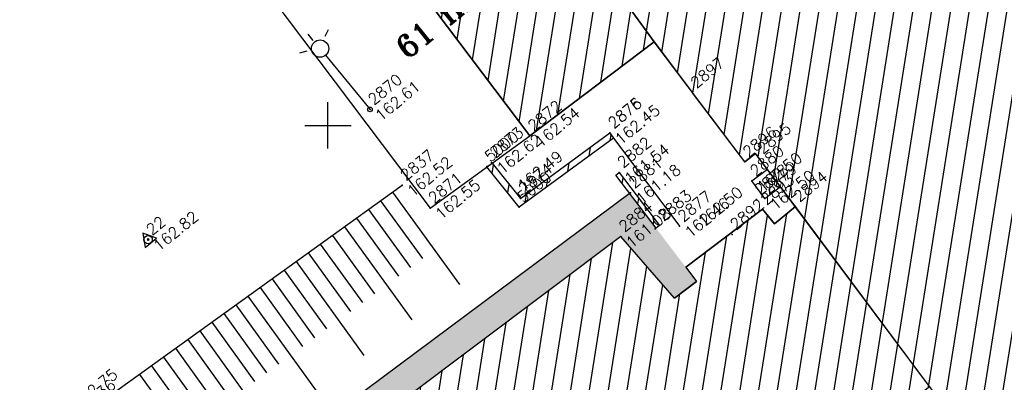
# Model space of a CAD drawing. Header units: feet. Extents: x 529188 to 529675, y 139816 to 140273.
# Tile 70 of 118: x 529417 to 529443, y 140093 to 140103. Entities that reach past the tile are written whole.
import ezdxf
from ezdxf.enums import TextEntityAlignment as Align

# ---------------------------------------------------------------- set-up
doc = ezdxf.new("R2010")
doc.units = ezdxf.units.FT
doc.header["$LTSCALE"] = 2
doc.header["$MEASUREMENT"] = 0
doc.header["$PDSIZE"] = 0.1
doc.linetypes.add('CONTINU', pattern=[0])
doc.layers.get('0').update_dxf_attribs({"linetype": 'CONTINUOUS'})
for name, color, linetype in [('BATI', 10, 'CONTINUOUS'), ('BATI-HACHURES', 30, 'CONTINUOUS'), ('BORDURETTE', 20, 'CONTINUOUS'), ('CARROYAGE', 7, 'CONTINUOUS'), ('ECLAIRAGE', 220, 'CONTINUOUS'), ('MURS', 1, 'CONTINUOUS'), ('POLYGO', 241, 'CONTINUOUS'), ('TALUS', 40, 'CONTINUOUS'), ('TALUS_HAUT', 40, 'CONTINUOUS'), ('TEXTES', 150, 'CONTINUOUS'), ('TOPOALT', 3, 'CONTINUOUS'), ('TOPOJIS', 7, 'CONTINUOUS'), ('TOPOJIS-GELE', 7, 'CONTINUOUS'), ('TOPOMAT', 142, 'CONTINUOUS')]:
    doc.layers.add(name, color=color, linetype=linetype)
doc.styles.add('ROMANT', font='ROMANT.SHX')
doc.styles.get("Standard").update_dxf_attribs({"font": 'ROMANS.SHX'})

# ---------------------------------------------------------------- blocks, each defined once
blk = doc.blocks.new('TCPOINT')
at = {"color": 0}
blk.add_point((0, 0), dxfattribs=at)
at = {"layer": 'TOPOALT'}
blk.add_attdef('ALT', text='', height=0.3, dxfattribs=at).set_placement((0.1, -0.1), align=Align.TOP_LEFT)
at = {"layer": 'TOPOMAT'}
blk.add_attdef('MAT', (0.1, 0.1), '', height=0.3, dxfattribs=at)
blk = doc.blocks.new('269')
for p, q in [((0.035, 0), (-0.035, 0)), ((0, 0.035), (0, -0.035))]:
    blk.add_line(p, q)
blk.add_lwpolyline([(0, 0.231), (-0.2, -0.115), (0.2, -0.115)], close=True)
blk.add_circle((0, 0), 0.113)
blk = doc.blocks.new('425')
at = {"ltscale": 3}
for p, q in [((-0.006, 2.407), (-0.006, 2.621)), ((0, 1.885), (0, 0))]:
    blk.add_line(p, q, dxfattribs=at)
at = {"linetype": 'CONTINU', "ltscale": 3}
for p, q in [((-0.324, 2.291), (-0.512, 2.376)), ((0.312, 2.291), (0.501, 2.376))]:
    blk.add_line(p, q, dxfattribs=at)
for centre, radius in [((0, 2.118), 0.233), ((0, 0), 0.0621)]:
    blk.add_circle(centre, radius, dxfattribs=at)

msp = doc.modelspace()

# ---------------------------------------------------------------- hatches: boundary and pattern name
h = msp.add_hatch()
h.set_pattern_fill('GRAVEL', color=254, style=0)
h.set_pattern_definition([(228.0128, (529357.68551, 140019.42807), (-7.99999823, -9.00000134), [0.134536, -13.319088]), (184.9697, (529357.59551, 140019.32807), (12.000001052, 0.999991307), [0.230868, -22.855925]), (132.5104, (529357.36551, 140019.30807), (9.999990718, -11.000008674), [0.162788, -16.116032]), (267.2737, (529356.97551, 140019.05807), (0.999996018, 20.000000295), [0.210238, -20.813558]), (292.8337, (529356.96551, 140018.84807), (-5.000009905, 11.999996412), [0.206155, -20.409373]), (357.2737, (529357.04551, 140018.65807), (-20.000000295, 0.999996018), [0.210238, -20.813558]), (37.6942, (529357.25551, 140018.64807), (-13.000007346, -9.999990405), [0.278029, -27.524849]), (72.2553, (529357.47551, 140018.81807), (7.000010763, 21.999996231), [0.262488, -25.986321]), (121.4296, (529357.55551, 140019.06807), (-8.000008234, 12.999995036), [0.21095, -20.884073]), (175.2364, (529357.44551, 140019.24807), (11.000000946, -0.99999153), [0.240832, -11.800763]), (222.3974, (529357.20551, 140019.26807), (-12.000007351, -10.999992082), [0.311448, -30.833375]), (138.8141, (529357.96551, 140019.04807), (-7.00000295, 5.99999731), [0.106301, -10.523844]), (171.4692, (529357.88551, 140019.11807), (12.999998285, -2.00000791), [0.202237, -20.021511]), (225, (529357.6855, 140019.1481), (-1e-16, -1.0000003), [0.141421, -1.272792]), (203.1986, (529357.61551, 140019.26807), (4.99999973, 2.00000133), [0.076158, -7.539615]), (291.8014, (529357.54551, 140019.23807), (-0.9999999, 3.00000027), [0.107703, -5.277462]), (30.9638, (529357.58551, 140019.13807), (2.99999802, 2.00000248), [0.174929, -5.656023]), (161.5651, (529357.7355, 140019.22807), (2.0000004, -0.9999984), [0.126491, -3.035787]), (16.3895, (529356.96551, 140019.23807), (10.000002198, 2.99999271), [0.1772, -17.542845]), (70.3462, (529357.13551, 140019.28807), (-3.999995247, -11.000002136), [0.148661, -14.717408]), (293.1986, (529357.73551, 140019.42807), (-2.00000133, 4.99999973), [0.152315, -7.463458]), (343.6105, (529357.79551, 140019.28807), (-10.000002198, 2.99999271), [0.1772, -17.542845]), (339.444, (529356.96551, 140018.61807), (-5.00000184, 1.999996), [0.17088, -8.373124]), (294.7751, (529357.12551, 140018.55807), (-4.99999219, 11.00000342), [0.143178, -14.174643]), (66.8014, (529357.74551, 140018.42807), (2.00000133, 4.99999973), [0.152315, -7.463458]), (17.354, (529357.80551, 140018.56807), (-13.00000202, -3.999994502), [0.167631, -16.595424]), (69.444, (529357.25551, 140018.42807), (-1.999996, -5.00000184), [0.08544, -8.458564]), (101.3099, (529357.68551, 140018.42807), (-0.99999763, 4.00000075), [0.05099, -5.048029]), (165.9638, (529357.6755, 140018.47807), (3.00000055, -0.99999806), [0.206155, -3.91695]), (186.009, (529357.47551, 140018.52807), (9.99999975, 0.999999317), [0.19105, -18.913923]), (303.6901, (529357.5855, 140019.04807), (-1.00000133, 1.99999956), [0.144222, -3.461329]), (353.1572, (529357.66551, 140018.92807), (16.999999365, -2.000007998), [0.251794, -24.927563]), (60.9454, (529357.91551, 140018.89807), (-4.00000003, -7.000000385), [0.102956, -10.192674]), (90, (529357.9655, 140018.9881), (-1, 1), [0.06, -0.94]), (120.2564, (529357.45551, 140018.55807), (3.999994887, -7.000002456), [0.138924, -13.75352]), (48.0128, (529357.38551, 140018.67807), (7.99999823, 9.00000134), [0.269072, -13.184552]), (0, (529357.5655, 140018.8781), (1, 1), [0.26, -0.74]), (325.3048, (529357.82551, 140018.87807), (-9.99999426, 7.00000861), [0.158114, -15.653274]), (254.0546, (529357.95551, 140018.78807), (-0.99999989, -4.00000013), [0.145602, -7.134508]), (207.646, (529357.91551, 140018.64807), (-18.999995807, -10.000007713), [0.237065, -23.469474]), (175.4261, (529357.70551, 140018.53807), (-13.000000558, 0.999994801), [0.250799, -24.829074])])
edge = h.paths.add_edge_path()
edge.add_line((529420.273, 140088.584), (529433.119, 140098.169))
edge.add_line((529433.119, 140098.169), (529433.832, 140097.229))
edge.add_line((529433.832, 140097.229), (529434.63, 140096.178))
edge.add_line((529434.63, 140096.178), (529434.919, 140095.795))
edge.add_line((529434.919, 140095.795), (529434.329, 140095.348))
edge.add_line((529434.329, 140095.348), (529432.881, 140097.007))
edge.add_line((529432.881, 140097.007), (529425.028, 140091.094))
edge.add_line((529425.028, 140091.094), (529426.765, 140088.326))
edge.add_line((529426.765, 140088.326), (529427.152, 140087.53))
edge.add_line((529427.152, 140087.53), (529425.95, 140086.6))
edge.add_line((529425.95, 140086.6), (529426.547, 140085.505))
edge.add_arc((529426.311, 140085.33), 0.294, 36.5727, 261.6828)
edge.add_arc((529426.311, 140085.33), 0.294, 261.6828, 396.5727)
edge.add_line((529426.547, 140085.505), (529425.95, 140086.6))
edge.add_line((529425.95, 140086.6), (529428.151, 140083.653))
edge.add_line((529428.151, 140083.653), (529429.595, 140084.683))
edge.add_line((529429.595, 140084.683), (529431.371, 140082.692))
edge.add_line((529431.371, 140082.692), (529439.216, 140088.61))
edge.add_line((529439.216, 140088.61), (529437.857, 140090.412))
edge.add_line((529437.857, 140090.412), (529438.643, 140091.015))
edge.add_line((529438.643, 140091.015), (529439.791, 140089.512))
edge.add_arc((529440.709, 140090.291), 1.204, 220.2647, 271.4844)
edge.add_line((529440.741, 140089.087), (529440.965, 140088.788))
edge.add_line((529440.965, 140088.788), (529427.696, 140078.929))
edge.add_line((529427.696, 140078.929), (529420.273, 140088.584))
at = {"layer": 'BATI-HACHURES'}
h = msp.add_hatch(dxfattribs=at)
h.set_pattern_fill('ANSI31', color=256, scale=4, angle=36, style=0)
edge = h.paths.add_edge_path()
edge.add_line((529425.366, 140134.255), (529419.412, 140129.687))
edge.add_line((529419.412, 140129.687), (529419.683, 140129.302))
edge.add_line((529419.683, 140129.302), (529420.035, 140129.567))
edge.add_line((529420.035, 140129.567), (529420.974, 140128.321))
edge.add_line((529420.974, 140128.321), (529416.808, 140125.181))
edge.add_line((529416.808, 140125.181), (529419.868, 140121.129))
edge.add_line((529419.868, 140121.129), (529425.428, 140113.767))
edge.add_line((529425.428, 140113.767), (529421.899, 140111.038))
edge.add_line((529421.899, 140111.038), (529430.432, 140099.721))
edge.add_line((529430.432, 140099.721), (529433.779, 140102.25))
edge.add_line((529433.779, 140102.25), (529436.218, 140099.02))
edge.add_line((529436.218, 140099.02), (529436.509, 140099.24))
edge.add_line((529436.509, 140099.24), (529437.586, 140097.815))
edge.add_line((529437.586, 140097.815), (529437.019, 140097.348))
edge.add_line((529437.019, 140097.348), (529436.696, 140097.74))
edge.add_line((529436.696, 140097.74), (529434.63, 140096.178))
edge.add_line((529434.63, 140096.178), (529434.919, 140095.795))
edge.add_line((529434.919, 140095.795), (529434.329, 140095.348))
edge.add_line((529434.329, 140095.348), (529432.881, 140097.007))
edge.add_line((529432.881, 140097.007), (529425.028, 140091.094))
edge.add_line((529425.028, 140091.094), (529426.765, 140088.326))
edge.add_line((529426.765, 140088.326), (529427.152, 140087.53))
edge.add_line((529427.152, 140087.53), (529428.49, 140085.727))
edge.add_line((529428.49, 140085.727), (529429.494, 140084.795))
edge.add_line((529429.494, 140084.795), (529431.371, 140082.692))
edge.add_line((529431.371, 140082.692), (529439.216, 140088.61))
edge.add_line((529439.216, 140088.61), (529437.857, 140090.412))
edge.add_line((529437.857, 140090.412), (529438.643, 140091.015))
edge.add_line((529438.643, 140091.015), (529439.791, 140089.512))
edge.add_arc((529440.709, 140090.29), 1.204, 220.2595, 393.932)
edge.add_line((529441.708, 140090.962), (529440.548, 140092.475))
edge.add_line((529440.548, 140092.475), (529441.191, 140092.967))
edge.add_line((529441.191, 140092.967), (529466.702, 140059.23))
edge.add_line((529466.702, 140059.23), (529468.639, 140060.666))
edge.add_line((529468.639, 140060.666), (529474.943, 140052.226))
edge.add_line((529474.943, 140052.226), (529486.871, 140061.153))
edge.add_line((529486.871, 140061.153), (529486.466, 140061.693))
edge.add_line((529486.466, 140061.693), (529488.531, 140063.238))
edge.add_line((529488.531, 140063.238), (529488.941, 140062.691))
edge.add_line((529488.941, 140062.691), (529500.861, 140071.66))
edge.add_line((529500.861, 140071.66), (529497.23, 140076.506))
edge.add_line((529497.23, 140076.506), (529498.46, 140077.428))
edge.add_line((529498.46, 140077.428), (529498.862, 140076.887))
edge.add_line((529498.862, 140076.887), (529499.641, 140077.466))
edge.add_line((529499.641, 140077.466), (529499.514, 140077.639))
edge.add_line((529499.514, 140077.639), (529501.086, 140078.871))
edge.add_line((529501.086, 140078.871), (529497.717, 140083.382))
edge.add_line((529497.717, 140083.382), (529496.095, 140082.178))
edge.add_line((529496.095, 140082.178), (529495.962, 140082.341))
edge.add_line((529495.962, 140082.341), (529494.774, 140081.437))
edge.add_line((529494.774, 140081.437), (529494.006, 140082.458))
edge.add_line((529494.006, 140082.458), (529487.821, 140090.68))
edge.add_line((529487.821, 140090.68), (529473.05, 140079.579))
edge.add_line((529473.05, 140079.579), (529472.967, 140079.712))
edge.add_line((529472.967, 140079.712), (529470.57, 140077.835))
edge.add_line((529470.57, 140077.835), (529471.905, 140076.036))
edge.add_line((529471.905, 140076.036), (529470.385, 140074.887))
edge.add_line((529470.385, 140074.887), (529447.511, 140105.116))
edge.add_line((529447.511, 140105.116), (529447.994, 140105.505))
edge.add_line((529447.994, 140105.505), (529447.857, 140105.729))
edge.add_line((529447.857, 140105.729), (529447.579, 140105.525))
edge.add_line((529447.579, 140105.525), (529444.385, 140109.617))
edge.add_line((529444.385, 140109.617), (529446.459, 140111.192))
edge.add_line((529446.459, 140111.192), (529446.546, 140111.097))
edge.add_line((529446.546, 140111.097), (529446.74, 140111.259))
edge.add_line((529446.74, 140111.259), (529446.657, 140111.415))
edge.add_line((529446.657, 140111.415), (529446.55, 140111.339))
edge.add_line((529446.55, 140111.339), (529443.413, 140115.698))
edge.add_line((529443.413, 140115.698), (529443.202, 140115.533))
edge.add_line((529443.202, 140115.533), (529443.275, 140115.436))
edge.add_line((529443.275, 140115.436), (529441.217, 140113.894))
edge.add_line((529441.217, 140113.894), (529438.095, 140118.025))
edge.add_line((529438.095, 140118.025), (529438.389, 140118.239))
edge.add_line((529438.389, 140118.239), (529438.225, 140118.429))
edge.add_line((529438.225, 140118.429), (529437.731, 140118.074))
edge.add_line((529437.731, 140118.074), (529425.366, 140134.255))
h = msp.add_hatch(dxfattribs=at)
h.set_pattern_fill('ANSI31', color=256, scale=4, angle=36, style=0)
h.paths.add_polyline_path([(529432.841, 140098.735), (529433.927, 140097.301), (529433.832, 140097.229), (529432.745, 140098.662)])
h.paths.add_polyline_path([(529429.418, 140098.985), (529430.181, 140098.033), (529432.588, 140099.798), (529432.689, 140099.661), (529430.15, 140097.8), (529429.28, 140098.885)])

# ---------------------------------------------------------------- linework, layer by layer
at = {"layer": 'BATI', "flags": 128}
for points in [[(529421.899, 140111.038), (529425.428, 140113.767), (529433.779, 140102.25), (529430.432, 140099.721), (529421.899, 140111.038)], [(529460.82, 140067.009), (529441.191, 140092.967), (529436.509, 140099.24), (529436.218, 140099.02), (529433.779, 140102.25), (529425.428, 140113.767)], [(529421.899, 140111.038), (529430.432, 140099.721)], [(529430.432, 140099.721), (529433.779, 140102.25), (529434.812, 140100.882)], [(529436.218, 140099.02), (529434.812, 140100.882)], [(529436.218, 140099.02), (529436.509, 140099.24)], [(529437.586, 140097.815), (529436.509, 140099.24)], [(529436.41, 140098.505), (529436.826, 140098.82)], [(529436.758, 140098.029), (529436.41, 140098.505)], [(529436.758, 140098.029), (529437.182, 140098.35)], [(529437.019, 140097.348), (529437.586, 140097.815)], [(529434.63, 140096.178), (529436.696, 140097.74)], [(529436.696, 140097.74), (529437.019, 140097.348)], [(529432.881, 140097.007), (529425.028, 140091.094), (529426.765, 140088.326)], [(529434.329, 140095.348), (529432.881, 140097.007)], [(529434.63, 140096.178), (529434.919, 140095.795)], [(529434.329, 140095.348), (529434.919, 140095.795)]]:
    msp.add_lwpolyline(points, dxfattribs=at)
msp.add_lwpolyline([(529441.708, 140090.962), (529440.548, 140092.475), (529441.191, 140092.967), (529437.586, 140097.815), (529437.017, 140097.349), (529436.696, 140097.74), (529434.63, 140096.178), (529434.919, 140095.795), (529434.329, 140095.348), (529432.881, 140097.007), (529425.028, 140091.094), (529426.765, 140088.326), (529427.152, 140087.53), (529428.49, 140085.727), (529429.494, 140084.795), (529431.371, 140082.692), (529439.216, 140088.61), (529437.857, 140090.412), (529438.643, 140091.015), (529439.728, 140089.594, 0.987871)], format="xyb", close=True, dxfattribs=at)
at = {"layer": 'BORDURETTE', "flags": 128}
for points in [[(529411.564, 140108.456), (529418.758, 140109.72), (529427.752, 140097.775), (529430.432, 140099.721)], [(529433.145, 140098.188), (529420.273, 140088.584)]]:
    msp.add_lwpolyline(points, dxfattribs=at)
at = {"layer": 'CARROYAGE'}
for p, q in [((529425, 140099.375), (529425, 140100.625)), ((529424.375, 140100), (529425.625, 140100))]:
    msp.add_line(p, q, dxfattribs=at)
at = {"layer": 'MURS', "flags": 128}
for points in [[(529429.418, 140098.985), (529430.181, 140098.033), (529432.588, 140099.798), (529432.689, 140099.661), (529430.15, 140097.8), (529429.28, 140098.885)], [(529432.841, 140098.735), (529433.927, 140097.301), (529433.832, 140097.229), (529432.745, 140098.662)]]:
    msp.add_lwpolyline(points, close=True, dxfattribs=at)
msp.add_lwpolyline([(529432.588, 140099.792), (529434.464, 140097.282)], dxfattribs=at)
at = {"layer": 'TALUS'}
for p, q in [((529426.74, 140098.206), (529428.539, 140095.711)), ((529426.415, 140097.972), (529427.542, 140096.41)), ((529426.091, 140097.738), (529427.219, 140096.173)), ((529425.766, 140097.504), (529426.897, 140095.937)), ((529425.118, 140097.036), (529426.252, 140095.464)), ((529425.442, 140097.27), (529427.254, 140094.758)), ((529424.793, 140096.802), (529425.929, 140095.227)), ((529424.469, 140096.568), (529425.607, 140094.99)), ((529424.144, 140096.334), (529425.968, 140093.805)), ((529423.82, 140096.1), (529424.962, 140094.517)), ((529423.495, 140095.866), (529424.639, 140094.281)), ((529423.171, 140095.632), (529424.317, 140094.044)), ((529422.522, 140095.164), (529423.672, 140093.571)), ((529422.847, 140095.398), (529424.683, 140092.853)), ((529422.198, 140094.93), (529423.349, 140093.334)), ((529421.873, 140094.696), (529423.027, 140093.097)), ((529421.549, 140094.462), (529423.397, 140091.9)), ((529421.225, 140094.228), (529422.381, 140092.624)), ((529420.9, 140093.994), (529422.059, 140092.388)), ((529420.576, 140093.76), (529421.736, 140092.151)), ((529420.251, 140093.526), (529422.111, 140090.947)), ((529419.927, 140093.292), (529421.091, 140091.678))]:
    msp.add_line(p, q, dxfattribs=at)
at = {"layer": 'TALUS_HAUT', "flags": 128}
msp.add_lwpolyline([(529418.493, 140088.223), (529417.977, 140090.137, -0.070244), (529417.975, 140090.991, -0.107413), (529418.424, 140092.208), (529426.997, 140098.392)], format="xyb", dxfattribs=at)

# ---------------------------------------------------------------- block references
at = {"layer": 'ECLAIRAGE', "rotation": 39.33073407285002}
msp.add_blockref('425', (529426.132, 140100.432), dxfattribs=at)
at = {"layer": 'POLYGO', "rotation": 39.33073407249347}
msp.add_blockref('269', (529420.16, 140096.922), dxfattribs=at)
at = {"layer": 'TOPOJIS'}
ref = msp.add_blockref('TCPOINT', (529434.812, 140100.882), dxfattribs=at)
ref.add_attrib('MAT', '2897', (529434.912, 140100.982), dxfattribs={"layer": 'TOPOMAT', "height": 0.3, "rotation": 39.3307})
ref = msp.add_blockref('TCPOINT', (529426.132, 140100.432), dxfattribs=at)
ref.add_attrib('MAT', '2870', (529426.232, 140100.532), dxfattribs={"layer": 'TOPOMAT', "height": 0.3, "rotation": 39.3307})
ref.add_attrib('ALT', '162.61', dxfattribs={"layer": 'TOPOALT', "height": 0.3, "rotation": 39.3307}).set_placement((529426.232, 140100.332), align=Align.TOP_LEFT)
ref = msp.add_blockref('TCPOINT', (529430.432, 140099.721), dxfattribs=at)
ref.add_attrib('MAT', '2872', (529430.532, 140099.821), dxfattribs={"layer": 'TOPOMAT', "height": 0.3, "rotation": 39.3307})
ref.add_attrib('ALT', '162.54', dxfattribs={"layer": 'TOPOALT', "height": 0.3, "rotation": 39.3307}).set_placement((529430.532, 140099.621), align=Align.TOP_LEFT)
ref = msp.add_blockref('TCPOINT', (529432.588, 140099.798), dxfattribs=at)
ref.add_attrib('MAT', '2875', (529432.688, 140099.898), dxfattribs={"layer": 'TOPOMAT', "height": 0.3, "rotation": 39.3307})
ref = msp.add_blockref('TCPOINT', (529432.588, 140099.792), dxfattribs=at)
ref.add_attrib('MAT', '2876', (529432.688, 140099.892), dxfattribs={"layer": 'TOPOMAT', "height": 0.3, "rotation": 39.3307})
ref.add_attrib('ALT', '162.45', dxfattribs={"layer": 'TOPOALT', "height": 0.3, "rotation": 39.3307}).set_placement((529432.688, 140099.692), align=Align.TOP_LEFT)
ref = msp.add_blockref('TCPOINT', (529436.605, 140099.113), dxfattribs=at)
ref.add_attrib('MAT', '2895', (529436.705, 140099.213), dxfattribs={"layer": 'TOPOMAT', "height": 0.3, "rotation": 39.3307})
ref = msp.add_blockref('TCPOINT', (529429.272, 140098.895), dxfattribs=at)
ref.add_attrib('MAT', '5000', (529429.372, 140098.995), dxfattribs={"layer": 'TOPOMAT', "height": 0.3, "rotation": 39.3307})
ref = msp.add_blockref('TCPOINT', (529436.218, 140099.02), dxfattribs=at)
ref.add_attrib('MAT', '2896', (529436.318, 140099.12), dxfattribs={"layer": 'TOPOMAT', "height": 0.3, "rotation": 39.3307})
ref = msp.add_blockref('TCPOINT', (529426.997, 140098.392), dxfattribs=at)
ref.add_attrib('MAT', '2837', (529427.097, 140098.492), dxfattribs={"layer": 'TOPOMAT', "height": 0.3, "rotation": 39.3307})
ref.add_attrib('ALT', '162.52', dxfattribs={"layer": 'TOPOALT', "height": 0.3, "rotation": 39.3307}).set_placement((529427.097, 140098.292), align=Align.TOP_LEFT)
ref = msp.add_blockref('TCPOINT', (529430.181, 140098.033), dxfattribs=at)
ref.add_attrib('MAT', '2874', (529430.281, 140098.133), dxfattribs={"layer": 'TOPOMAT', "height": 0.3, "rotation": 39.3307})
ref.add_attrib('ALT', '162.49', dxfattribs={"layer": 'TOPOALT', "height": 0.3, "rotation": 39.3307}).set_placement((529430.068, 140098.448), align=Align.TOP_LEFT)
ref = msp.add_blockref('TCPOINT', (529436.531, 140098.003), dxfattribs=at)
ref.add_attrib('MAT', '2878', (529436.631, 140098.103), dxfattribs={"layer": 'TOPOMAT', "height": 0.3, "rotation": 39.3307})
ref.add_attrib('ALT', '162.50', dxfattribs={"layer": 'TOPOALT', "height": 0.3, "rotation": 39.3307}).set_placement((529434.912, 140097.482), align=Align.TOP_LEFT)
ref = msp.add_blockref('TCPOINT', (529427.752, 140097.775), dxfattribs=at)
ref.add_attrib('MAT', '2871', (529427.852, 140097.875), dxfattribs={"layer": 'TOPOMAT', "height": 0.3, "rotation": 39.3307})
ref.add_attrib('ALT', '162.55', dxfattribs={"layer": 'TOPOALT', "height": 0.3, "rotation": 39.3307}).set_placement((529427.852, 140097.675), align=Align.TOP_LEFT)
ref = msp.add_blockref('TCPOINT', (529430.15, 140097.8), dxfattribs=at)
ref.add_attrib('MAT', '5000', (529430.25, 140097.9), dxfattribs={"layer": 'TOPOMAT', "height": 0.3, "rotation": 39.3307})
ref = msp.add_blockref('TCPOINT', (529436.696, 140097.74), dxfattribs=at)
ref.add_attrib('MAT', '2893', (529436.796, 140097.84), dxfattribs={"layer": 'TOPOMAT', "height": 0.3, "rotation": 39.3307})
ref = msp.add_blockref('TCPOINT', (529437.586, 140097.815), dxfattribs=at)
ref.add_attrib('MAT', '2894', (529437.686, 140097.915), dxfattribs={"layer": 'TOPOMAT', "height": 0.3, "rotation": 39.3307})
ref = msp.add_blockref('TCPOINT', (529433.927, 140097.301), dxfattribs=at)
ref.add_attrib('MAT', '2883', (529434.027, 140097.401), dxfattribs={"layer": 'TOPOMAT', "height": 0.3, "rotation": 39.3307})
ref = msp.add_blockref('TCPOINT', (529435.877, 140097.065), dxfattribs=at)
ref.add_attrib('MAT', '2892', (529435.977, 140097.165), dxfattribs={"layer": 'TOPOMAT', "height": 0.3, "rotation": 39.3307})
ref = msp.add_blockref('TCPOINT', (529420.16, 140096.922), dxfattribs=at)
ref.add_attrib('MAT', '22', (529420.26, 140097.022), dxfattribs={"layer": 'TOPOMAT', "height": 0.3, "rotation": 39.3307})
ref.add_attrib('ALT', '162.82', dxfattribs={"layer": 'TOPOALT', "height": 0.3, "rotation": 39.3307}).set_placement((529420.26, 140096.822), align=Align.TOP_LEFT)
ref = msp.add_blockref('TCPOINT', (529418.424, 140092.208), dxfattribs=at)
ref.add_attrib('MAT', '2836', (529418.524, 140092.308), dxfattribs={"layer": 'TOPOMAT', "height": 0.3, "rotation": 39.3307})
ref.add_attrib('ALT', '162.75', dxfattribs={"layer": 'TOPOALT', "height": 0.3, "rotation": 39.3307}).set_placement((529418.088, 140092.574), align=Align.TOP_LEFT)
at = {"layer": 'TOPOJIS-GELE'}
ref = msp.add_blockref('TCPOINT', (529429.404, 140099.001), dxfattribs=at)
ref.add_attrib('MAT', '2873', (529429.504, 140099.101), dxfattribs={"layer": 'TOPOMAT', "height": 0.3, "rotation": 39.3307})
ref.add_attrib('ALT', '162.62', dxfattribs={"layer": 'TOPOALT', "height": 0.3, "rotation": 39.3307}).set_placement((529429.504, 140098.901), align=Align.TOP_LEFT)
ref = msp.add_blockref('TCPOINT', (529432.841, 140098.735), dxfattribs=at)
ref.add_attrib('MAT', '2882', (529432.941, 140098.835), dxfattribs={"layer": 'TOPOMAT', "height": 0.3, "rotation": 39.3307})
ref.add_attrib('ALT', '161.54', dxfattribs={"layer": 'TOPOALT', "height": 0.3, "rotation": 39.3307}).set_placement((529432.941, 140098.635), align=Align.TOP_LEFT)
ref = msp.add_blockref('TCPOINT', (529436.41, 140098.505), dxfattribs=at)
ref.add_attrib('MAT', '2880', (529436.51, 140098.605), dxfattribs={"layer": 'TOPOMAT', "height": 0.3, "rotation": 39.3307})
ref.add_attrib('ALT', '162.50', dxfattribs={"layer": 'TOPOALT', "height": 0.3, "rotation": 39.3307}).set_placement((529436.51, 140098.405), align=Align.TOP_LEFT)
ref = msp.add_blockref('TCPOINT', (529433.145, 140098.188), dxfattribs=at)
ref.add_attrib('MAT', '2881', (529433.245, 140098.288), dxfattribs={"layer": 'TOPOMAT', "height": 0.3, "rotation": 39.3307})
ref.add_attrib('ALT', '161.18', dxfattribs={"layer": 'TOPOALT', "height": 0.3, "rotation": 39.3307}).set_placement((529433.245, 140098.088), align=Align.TOP_LEFT)
ref = msp.add_blockref('TCPOINT', (529436.758, 140098.029), dxfattribs=at)
ref.add_attrib('MAT', '2879', (529436.858, 140098.129), dxfattribs={"layer": 'TOPOMAT', "height": 0.3, "rotation": 39.3307})
ref.add_attrib('ALT', '162.50', dxfattribs={"layer": 'TOPOALT', "height": 0.3, "rotation": 39.3307}).set_placement((529436.858, 140097.929), align=Align.TOP_LEFT)
ref = msp.add_blockref('TCPOINT', (529434.464, 140097.282), dxfattribs=at)
ref.add_attrib('MAT', '2877', (529434.564, 140097.382), dxfattribs={"layer": 'TOPOMAT', "height": 0.3, "rotation": 39.3307})
ref.add_attrib('ALT', '162.46', dxfattribs={"layer": 'TOPOALT', "height": 0.3, "rotation": 39.3307}).set_placement((529434.564, 140097.182), align=Align.TOP_LEFT)
ref = msp.add_blockref('TCPOINT', (529432.881, 140097.007), dxfattribs=at)
ref.add_attrib('MAT', '2884', (529432.981, 140097.107), dxfattribs={"layer": 'TOPOMAT', "height": 0.3, "rotation": 39.3307})
ref.add_attrib('ALT', '161.08', dxfattribs={"layer": 'TOPOALT', "height": 0.3, "rotation": 39.3307}).set_placement((529432.981, 140096.907), align=Align.TOP_LEFT)

# ---------------------------------------------------------------- texts
at = {"layer": 'TEXTES', "color": 1, "style": 'ROMANT'}
msp.add_text('61 m2', height=0.6, rotation=39.3307, dxfattribs=at).set_placement((529427.138, 140101.76))

doc.saveas('drawing.dxf')
